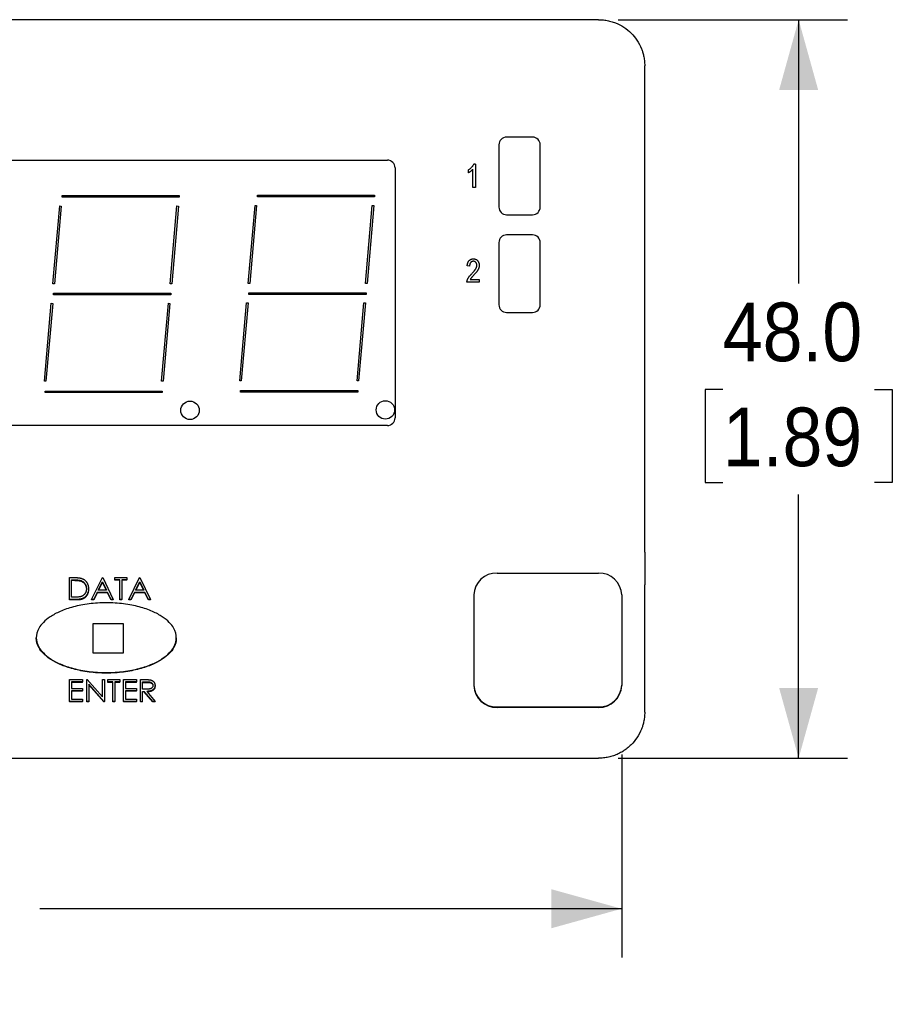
# Model space of a CAD drawing. Header units: millimetres. Extents: x 0 to 432, y 0 to 279.
# Tile 6 of 11: x 162 to 219, y 72 to 136. Entities that reach past the tile are written whole.
import ezdxf

# ---------------------------------------------------------------- set-up
doc = ezdxf.new("R2010")
doc.units = ezdxf.units.MM
doc.linetypes.add('SLD-Solid', pattern=[0])
doc.layers.add('DIMENSIONS', color=140, linetype='SLD-Solid', lineweight=25)
doc.styles.add('SLDTEXTSTYLE0', font='GOTHIC.TTF', dxfattribs={"width": 0.913})
doc.dimstyles.new('SLDDIMSTYLE0', dxfattribs={"dimtxt": 3.81, "dimasz": 4.572, "dimexe": 0, "dimexo": 0.0625, "dimgap": 0.9525, "dimtad": 0, "dimtih": 1, "dimtoh": 1, "dimdec": 1, "dimrnd": 1e-09, "dimzin": 12, "dimdsep": 46, "dimtxsty": 'SLDTEXTSTYLE0', "dimsah": 1, "dimcen": 0.09, "dimadec": 0, "dimazin": 3, "dimtfac": 1, "dimtdec": 3, "dimtofl": 0, "dimtmove": 0, "dimatfit": 3, "dimfxl": 0, "dimfrac": 2, "dimtolj": 1, "dimtzin": 12, "dimarcsym": 0})
doc.dimstyles.new('SLDDIMSTYLE1', dxfattribs={"dimtxt": 3.81, "dimasz": 4.572, "dimexe": 0, "dimexo": 0.0625, "dimgap": 0.9525, "dimtad": 0, "dimtih": 1, "dimtoh": 1, "dimdec": 1, "dimrnd": 1e-09, "dimzin": 4, "dimdsep": 46, "dimtxsty": 'SLDTEXTSTYLE0', "dimsah": 1, "dimcen": 0.09, "dimadec": 0, "dimazin": 1, "dimtfac": 1, "dimtdec": 3, "dimtofl": 0, "dimtmove": 0, "dimatfit": 3, "dimfxl": 0, "dimfrac": 2, "dimtolj": 1, "dimtzin": 12, "dimarcsym": 0})

# ---------------------------------------------------------------- blocks, each defined once
blk = doc.blocks.new('_D')
at = {"layer": 'DIMENSIONS'}
for p, q in [((106.96, 100.154), (106.96, 75.079)), ((201.46, 88.269), (201.46, 75.079)), ((106.96, 78.254), (144.781, 78.254)), ((149.284, 78.225), (148.123, 78.225)), ((148.123, 78.225), (148.123, 72.177)), ((159.137, 78.225), (160.297, 78.225)), ((160.297, 78.225), (160.297, 72.177)), ((201.46, 78.254), (163.639, 78.254)), ((148.123, 72.177), (149.284, 72.177)), ((160.297, 72.177), (159.137, 72.177))]:
    blk.add_line(p, q, dxfattribs=at)
for points in [[(106.96, 78.254), (111.532, 76.984), (111.532, 79.524)], [(201.46, 78.254), (196.888, 79.524), (196.888, 76.984)]]:
    blk.add_solid(points, dxfattribs=at)
at = {"layer": 'DIMENSIONS', "char_height": 3.81, "attachment_point": 1, "style": 'SLDTEXTSTYLE0'}
for s, insert in [('94.5', (149.284, 83.866)), ('3.72', (149.284, 77.043))]:
    blk.add_mtext(s, dxfattribs=dict(at, insert=insert))
blk = doc.blocks.new('_D_1')
at = {"layer": 'DIMENSIONS'}
for p, q in [((201.23, 136.039), (216.139, 136.039)), ((212.964, 136.039), (212.964, 118.89)), ((208.037, 112.01), (206.877, 112.01)), ((206.877, 112.01), (206.877, 105.961)), ((217.891, 112.01), (219.051, 112.01)), ((219.051, 112.01), (219.051, 105.961)), ((206.877, 105.961), (208.037, 105.961)), ((219.051, 105.961), (217.891, 105.961)), ((212.964, 88.039), (212.964, 105.187)), ((201.23, 88.039), (216.139, 88.039))]:
    blk.add_line(p, q, dxfattribs=at)
for points in [[(212.964, 136.039), (211.694, 131.467), (214.234, 131.467)], [(212.964, 88.039), (214.234, 92.611), (211.694, 92.611)]]:
    blk.add_solid(points, dxfattribs=at)
at = {"layer": 'DIMENSIONS', "char_height": 3.81, "attachment_point": 1, "style": 'SLDTEXTSTYLE0'}
for s, insert in [('48.0', (208.037, 117.65)), ('1.89', (208.037, 110.828))]:
    blk.add_mtext(s, dxfattribs=dict(at, insert=insert))

msp = doc.modelspace()

# ---------------------------------------------------------------- linework, layer by layer
for p, q in [((199.96, 136.039), (109.96, 136.039)), ((202.96, 101.424), (202.96, 133.039)), ((195.669, 128.403), (193.979, 128.403)), ((193.479, 127.903), (193.479, 123.863)), ((196.169, 123.863), (196.169, 127.903)), ((123.68, 126.911), (186.23, 126.911)), ((186.73, 126.411), (186.73, 110.161)), ((191.482, 126.268), (191.482, 126.093)), ((191.793, 125.138), (191.793, 126.327)), ((191.949, 126.658), (191.848, 126.658)), ((191.949, 126.658), (191.949, 125.138)), ((191.949, 125.138), (191.793, 125.138)), ((165.083, 124.504), (165.083, 124.604)), ((165.083, 124.604), (172.703, 124.604)), ((172.703, 124.504), (165.083, 124.504)), ((172.703, 124.604), (172.703, 124.504)), ((177.783, 124.532), (177.783, 124.632)), ((177.783, 124.632), (185.403, 124.632)), ((185.403, 124.532), (177.783, 124.532)), ((185.403, 124.632), (185.403, 124.532)), ((164.491, 118.871), (164.934, 123.932)), ((165.034, 123.923), (164.591, 118.862)), ((164.934, 123.932), (165.034, 123.923)), ((172.111, 118.874), (172.554, 123.934)), ((172.654, 123.926), (172.211, 118.865)), ((172.554, 123.934), (172.654, 123.926)), ((177.19, 118.9), (177.633, 123.96)), ((177.733, 123.952), (177.29, 118.891)), ((177.633, 123.96), (177.733, 123.952)), ((184.81, 118.902), (185.253, 123.963)), ((185.353, 123.954), (184.91, 118.893)), ((185.253, 123.963), (185.353, 123.954)), ((193.979, 123.363), (195.669, 123.363)), ((195.669, 122.053), (193.979, 122.053)), ((193.479, 121.553), (193.479, 117.513)), ((196.169, 117.513), (196.169, 121.553)), ((191.577, 120.025), (191.422, 120.044)), ((191.616, 119.148), (192.201, 119.148)), ((192.201, 119.148), (192.201, 118.973)), ((164.591, 118.862), (164.491, 118.871)), ((172.211, 118.865), (172.111, 118.874)), ((177.29, 118.891), (177.19, 118.9)), ((184.91, 118.893), (184.81, 118.902)), ((192.201, 118.973), (191.402, 118.973)), ((164.533, 118.154), (164.533, 118.254)), ((164.533, 118.254), (172.153, 118.254)), ((172.153, 118.154), (164.533, 118.154)), ((172.153, 118.254), (172.153, 118.154)), ((177.233, 118.182), (177.233, 118.282)), ((177.233, 118.282), (184.853, 118.282)), ((184.853, 118.182), (177.233, 118.182)), ((184.853, 118.282), (184.853, 118.182)), ((163.938, 112.545), (164.381, 117.606)), ((164.48, 117.597), (164.038, 112.536)), ((164.381, 117.606), (164.48, 117.597)), ((171.558, 112.548), (172.001, 117.608)), ((172.1, 117.6), (171.658, 112.539)), ((172.001, 117.608), (172.1, 117.6)), ((176.637, 112.574), (177.08, 117.634)), ((177.179, 117.626), (176.737, 112.565)), ((177.08, 117.634), (177.179, 117.626)), ((184.257, 112.576), (184.7, 117.637)), ((184.799, 117.628), (184.357, 112.568)), ((184.7, 117.637), (184.799, 117.628)), ((193.979, 117.013), (195.669, 117.013)), ((164.038, 112.536), (163.938, 112.545)), ((171.658, 112.539), (171.558, 112.548)), ((176.737, 112.565), (176.637, 112.574)), ((184.357, 112.568), (184.257, 112.576)), ((163.983, 111.804), (163.983, 111.904)), ((163.983, 111.904), (171.603, 111.904)), ((171.603, 111.804), (163.983, 111.804)), ((171.603, 111.904), (171.603, 111.804)), ((176.683, 111.832), (176.683, 111.932)), ((176.683, 111.932), (184.303, 111.932)), ((184.303, 111.832), (176.683, 111.832)), ((184.303, 111.932), (184.303, 111.832)), ((186.23, 109.661), (123.68, 109.661)), ((193.36, 100.069), (199.96, 100.069)), ((165.572, 98.36), (165.572, 99.778)), ((165.572, 99.778), (165.875, 99.778)), ((165.707, 99.633), (165.812, 99.633)), ((165.707, 98.505), (165.707, 99.633)), ((165.707, 99.6), (165.812, 99.6)), ((166.273, 99.593), (166.273, 99.56)), ((166.995, 98.36), (167.707, 99.778)), ((167.443, 98.96), (167.715, 99.502)), ((167.46, 98.96), (167.715, 99.469)), ((167.707, 99.778), (167.726, 99.778)), ((167.715, 99.502), (167.979, 98.96)), ((167.715, 99.502), (167.715, 99.469)), ((167.715, 99.469), (167.963, 98.96)), ((167.726, 99.778), (168.418, 98.36)), ((168.515, 99.633), (168.515, 99.778)), ((168.515, 99.778), (169.303, 99.778)), ((168.841, 99.633), (168.515, 99.633)), ((168.515, 99.6), (168.515, 99.633)), ((168.841, 99.6), (168.515, 99.6)), ((168.841, 98.36), (168.841, 99.633)), ((169.303, 99.633), (168.976, 99.633)), ((168.976, 99.633), (168.976, 98.36)), ((169.303, 99.6), (168.976, 99.6)), ((169.303, 99.778), (169.303, 99.633)), ((169.303, 99.6), (169.303, 99.633)), ((169.418, 98.36), (170.13, 99.778)), ((169.866, 98.96), (170.138, 99.502)), ((169.883, 98.96), (170.138, 99.469)), ((170.13, 99.778), (170.149, 99.778)), ((170.138, 99.502), (170.402, 98.96)), ((170.138, 99.502), (170.138, 99.469)), ((170.138, 99.469), (170.387, 98.96)), ((170.149, 99.778), (170.841, 98.36)), ((202.96, 91.721), (202.96, 99.308)), ((166.803, 99.019), (166.803, 99.051)), ((167.37, 98.814), (167.142, 98.36)), ((167.37, 98.782), (167.142, 98.327)), ((168.05, 98.814), (167.37, 98.814)), ((167.37, 98.782), (167.37, 98.814)), ((168.05, 98.782), (167.37, 98.782)), ((167.979, 98.96), (167.443, 98.96)), ((168.272, 98.36), (168.05, 98.814)), ((168.05, 98.782), (168.05, 98.814)), ((168.272, 98.327), (168.05, 98.782)), ((169.793, 98.814), (169.565, 98.36)), ((169.793, 98.782), (169.565, 98.327)), ((170.473, 98.814), (169.793, 98.814)), ((169.793, 98.782), (169.793, 98.814)), ((170.473, 98.782), (169.793, 98.782)), ((170.402, 98.96), (169.866, 98.96)), ((170.695, 98.36), (170.473, 98.814)), ((170.473, 98.782), (170.473, 98.814)), ((170.695, 98.327), (170.473, 98.782)), ((191.86, 98.651), (191.86, 92.789)), ((201.46, 98.651), (201.46, 92.789)), ((166.037, 98.36), (165.572, 98.36)), ((165.572, 98.327), (165.572, 98.36)), ((166.037, 98.327), (165.572, 98.327)), ((165.879, 98.505), (165.707, 98.505)), ((166.995, 98.327), (166.995, 98.36)), ((167.142, 98.36), (166.995, 98.36)), ((167.142, 98.327), (166.995, 98.327)), ((167.142, 98.327), (167.142, 98.36)), ((168.418, 98.36), (168.272, 98.36)), ((168.272, 98.327), (168.272, 98.36)), ((168.418, 98.327), (168.272, 98.327)), ((168.418, 98.327), (168.418, 98.36)), ((168.976, 98.36), (168.841, 98.36)), ((168.841, 98.327), (168.841, 98.36)), ((168.976, 98.327), (168.841, 98.327)), ((168.976, 98.327), (168.976, 98.36)), ((169.565, 98.36), (169.418, 98.36)), ((169.418, 98.327), (169.418, 98.36)), ((169.565, 98.327), (169.418, 98.327)), ((169.565, 98.327), (169.565, 98.36)), ((170.841, 98.36), (170.695, 98.36)), ((170.695, 98.327), (170.695, 98.36)), ((170.841, 98.327), (170.695, 98.327)), ((170.841, 98.327), (170.841, 98.36)), ((167.084, 96.773), (167.084, 94.882)), ((169.084, 96.773), (167.084, 96.773)), ((169.084, 94.882), (169.084, 96.773)), ((163.413, 95.839), (163.413, 95.872)), ((172.513, 95.872), (172.513, 95.839)), ((167.084, 94.882), (169.084, 94.882)), ((165.572, 93.147), (166.418, 93.147)), ((165.572, 91.729), (165.572, 93.147)), ((166.418, 93.002), (165.706, 93.002)), ((165.706, 93.002), (165.706, 92.566)), ((166.418, 92.969), (165.706, 92.969)), ((166.418, 93.147), (166.418, 93.002)), ((166.418, 92.969), (166.418, 93.002)), ((166.687, 91.729), (166.687, 93.147)), ((166.687, 93.147), (166.715, 93.147)), ((166.715, 93.147), (167.706, 92.031)), ((167.81, 91.729), (166.822, 92.843)), ((166.822, 92.843), (166.822, 91.729)), ((167.81, 91.697), (166.822, 92.81)), ((167.706, 92.031), (167.706, 93.147)), ((167.706, 93.147), (167.841, 93.147)), ((167.841, 93.147), (167.841, 91.729)), ((168.052, 93.002), (168.052, 93.147)), ((168.052, 93.147), (168.841, 93.147)), ((168.379, 93.002), (168.052, 93.002)), ((168.052, 92.969), (168.052, 93.002)), ((168.379, 92.969), (168.052, 92.969)), ((168.379, 91.729), (168.379, 93.002)), ((168.841, 93.002), (168.514, 93.002)), ((168.514, 93.002), (168.514, 91.729)), ((168.841, 92.969), (168.514, 92.969)), ((168.841, 93.147), (168.841, 93.002)), ((168.841, 92.969), (168.841, 93.002)), ((169.072, 93.147), (169.918, 93.147)), ((169.072, 91.729), (169.072, 93.147)), ((169.918, 93.002), (169.206, 93.002)), ((169.206, 93.002), (169.206, 92.566)), ((169.918, 92.969), (169.206, 92.969)), ((169.918, 93.147), (169.918, 93.002)), ((169.918, 92.969), (169.918, 93.002)), ((170.187, 91.729), (170.187, 93.147)), ((170.187, 93.147), (170.487, 93.147)), ((170.322, 93.002), (170.603, 93.002)), ((170.322, 92.529), (170.322, 93.002)), ((170.322, 92.969), (170.603, 92.969)), ((165.706, 92.566), (166.418, 92.566)), ((166.418, 92.42), (165.706, 92.42)), ((165.706, 92.42), (165.706, 91.875)), ((166.418, 92.388), (165.706, 92.388)), ((166.418, 92.566), (166.418, 92.42)), ((166.418, 92.388), (166.418, 92.42)), ((169.206, 92.566), (169.918, 92.566)), ((169.918, 92.42), (169.206, 92.42)), ((169.206, 92.42), (169.206, 91.875)), ((169.918, 92.388), (169.206, 92.388)), ((169.918, 92.566), (169.918, 92.42)), ((169.918, 92.388), (169.918, 92.42)), ((170.596, 92.527), (170.322, 92.529)), ((170.322, 92.384), (170.431, 92.384)), ((170.322, 91.729), (170.322, 92.384)), ((170.431, 92.351), (170.322, 92.351)), ((170.431, 92.351), (170.431, 92.384)), ((170.982, 91.729), (170.431, 92.384)), ((170.982, 91.697), (170.431, 92.351)), ((170.597, 92.384), (171.148, 91.729)), ((171.129, 92.736), (171.129, 92.768)), ((191.86, 92.789), (191.86, 92.756)), ((201.46, 92.789), (201.46, 92.756)), ((165.572, 91.729), (165.572, 91.697)), ((166.418, 91.729), (165.572, 91.729)), ((166.418, 91.697), (165.572, 91.697)), ((165.706, 91.875), (166.418, 91.875)), ((166.418, 91.875), (166.418, 91.729)), ((166.418, 91.697), (166.418, 91.729)), ((166.822, 91.729), (166.687, 91.729)), ((166.687, 91.697), (166.687, 91.729)), ((166.822, 91.697), (166.687, 91.697)), ((166.822, 91.729), (166.822, 91.697)), ((167.841, 91.729), (167.81, 91.729)), ((167.81, 91.697), (167.81, 91.729)), ((167.841, 91.697), (167.81, 91.697)), ((167.841, 91.697), (167.841, 91.729)), ((168.379, 91.697), (168.379, 91.729)), ((168.514, 91.729), (168.379, 91.729)), ((168.514, 91.697), (168.379, 91.697)), ((168.514, 91.697), (168.514, 91.729)), ((169.918, 91.729), (169.072, 91.729)), ((169.072, 91.729), (169.072, 91.697)), ((169.918, 91.697), (169.072, 91.697)), ((169.206, 91.875), (169.918, 91.875)), ((169.918, 91.875), (169.918, 91.729)), ((169.918, 91.697), (169.918, 91.729)), ((170.187, 91.729), (170.322, 91.729)), ((170.187, 91.729), (170.187, 91.697)), ((170.322, 91.697), (170.187, 91.697)), ((170.322, 91.697), (170.322, 91.729)), ((170.982, 91.697), (170.982, 91.729)), ((171.148, 91.729), (170.982, 91.729)), ((171.148, 91.697), (170.982, 91.697)), ((171.148, 91.697), (171.148, 91.729)), ((202.96, 91.039), (202.96, 91.721)), ((193.36, 91.371), (199.96, 91.371)), ((199.96, 91.338), (193.36, 91.338)), ((109.96, 88.039), (199.96, 88.039))]:
    msp.add_line(p, q)
for centre in [(173.403, 110.648), (186.102, 110.676)]:
    msp.add_circle(centre, 0.6)
for centre, radius, start, end in [((193.979, 127.903), 0.5, 90, 180), ((195.669, 127.903), 0.5, 0, 90), ((186.23, 126.411), 0.5, 0, 90), ((193.979, 123.863), 0.5, 180, 270), ((195.669, 123.863), 0.5, 270, 0), ((193.979, 121.553), 0.5, 90, 180), ((195.669, 121.553), 0.5, 0, 90), ((193.979, 117.513), 0.5, 180, 270), ((195.669, 117.513), 0.5, 270, 0), ((186.23, 110.161), 0.5, 270, 0), ((193.32, 98.609), 1.461, 88.44087, 178.351), ((200, 98.609), 1.461, 1.649, 91.55913), ((193.32, 92.831), 1.461, 181.649, 271.55913), ((193.32, 92.798), 1.461, 181.649, 271.55913), ((200, 92.831), 1.461, 268.44087, 358.351), ((200, 92.798), 1.461, 268.44087, 358.351)]:
    msp.add_arc(centre, radius, start, end)
for points, knots in [([(199.96, 136.039), (200.013, 136.038), (200.12, 136.036), (200.28, 136.023), (200.44, 136.001), (200.599, 135.971), (200.756, 135.933), (200.912, 135.885), (201.205, 135.778), (201.624, 135.56), (202.093, 135.177), (202.484, 134.698), (202.705, 134.275), (202.829, 133.928), (202.896, 133.677), (202.949, 133.375), (202.956, 133.156), (202.96, 133.039)], [0, 0, 0, 0, 0.030786, 0.061719, 0.092837, 0.124178, 0.15578, 0.187679, 0.219911, 0.340314, 0.470865, 0.596479, 0.740249, 0.78865, 0.848075, 0.918525, 1, 1, 1, 1]), ([(191.848, 126.658), (191.841, 126.64), (191.825, 126.605), (191.793, 126.553), (191.754, 126.5), (191.709, 126.448), (191.659, 126.397), (191.603, 126.35), (191.544, 126.306), (191.503, 126.281), (191.482, 126.268)], [0, 0, 0, 0, 0.103682, 0.214657, 0.334789, 0.463809, 0.597199, 0.73059, 0.864716, 1, 1, 1, 1]), ([(191.482, 126.093), (191.495, 126.099), (191.522, 126.112), (191.563, 126.136), (191.605, 126.163), (191.649, 126.194), (191.691, 126.227), (191.729, 126.26), (191.764, 126.293), (191.784, 126.316), (191.793, 126.327)], [0, 0, 0, 0, 0.110724, 0.230671, 0.359843, 0.498965, 0.638373, 0.768772, 0.888431, 1, 1, 1, 1]), ([(191.422, 120.044), (191.423, 120.063), (191.426, 120.098), (191.435, 120.148), (191.446, 120.196), (191.459, 120.239), (191.476, 120.28), (191.495, 120.317), (191.518, 120.35), (191.543, 120.38), (191.57, 120.407), (191.6, 120.43), (191.632, 120.449), (191.665, 120.465), (191.701, 120.477), (191.739, 120.486), (191.78, 120.491), (191.807, 120.492), (191.821, 120.492)], [0, 0, 0, 0, 0.08101, 0.157162, 0.229319, 0.2972, 0.36195, 0.423721, 0.483122, 0.540982, 0.597661, 0.653181, 0.707852, 0.763548, 0.819537, 0.87764, 0.937454, 1, 1, 1, 1]), ([(191.815, 120.337), (191.807, 120.336), (191.79, 120.336), (191.766, 120.332), (191.742, 120.326), (191.72, 120.317), (191.699, 120.305), (191.68, 120.291), (191.661, 120.275), (191.644, 120.256), (191.628, 120.235), (191.614, 120.212), (191.603, 120.186), (191.594, 120.158), (191.586, 120.128), (191.581, 120.095), (191.578, 120.061), (191.578, 120.037), (191.577, 120.025)], [0, 0, 0, 0, 0.058049, 0.113315, 0.167562, 0.221142, 0.275517, 0.329522, 0.385758, 0.443893, 0.503677, 0.564645, 0.628005, 0.695019, 0.764665, 0.83877, 0.91714, 1, 1, 1, 1]), ([(192.045, 120.075), (192.045, 120.085), (192.045, 120.103), (192.041, 120.13), (192.036, 120.156), (192.029, 120.18), (192.02, 120.203), (192.008, 120.225), (191.994, 120.245), (191.979, 120.264), (191.962, 120.281), (191.944, 120.296), (191.925, 120.308), (191.905, 120.319), (191.884, 120.327), (191.862, 120.333), (191.839, 120.336), (191.823, 120.336), (191.815, 120.337)], [0, 0, 0, 0, 0.07278, 0.142148, 0.209183, 0.274292, 0.337769, 0.400757, 0.462801, 0.525595, 0.58754, 0.647529, 0.706323, 0.7637, 0.821374, 0.879619, 0.93891, 1, 1, 1, 1]), ([(191.821, 120.492), (191.836, 120.492), (191.866, 120.491), (191.908, 120.485), (191.949, 120.475), (191.986, 120.461), (192.02, 120.443), (192.051, 120.421), (192.08, 120.394), (192.105, 120.364), (192.128, 120.332), (192.147, 120.298), (192.164, 120.263), (192.177, 120.227), (192.188, 120.19), (192.195, 120.151), (192.2, 120.112), (192.201, 120.086), (192.201, 120.072)], [0, 0, 0, 0, 0.071329, 0.138888, 0.203488, 0.265389, 0.326147, 0.38585, 0.446421, 0.508506, 0.570717, 0.631986, 0.692943, 0.753165, 0.813397, 0.874732, 0.936834, 1, 1, 1, 1]), ([(191.71, 119.53), (191.726, 119.547), (191.758, 119.58), (191.803, 119.629), (191.844, 119.674), (191.88, 119.717), (191.912, 119.757), (191.939, 119.793), (191.962, 119.827), (191.986, 119.867), (192.009, 119.914), (192.029, 119.969), (192.043, 120.023), (192.044, 120.058), (192.045, 120.075)], [0, 0, 0, 0, 0.10938, 0.210603, 0.304015, 0.389049, 0.466366, 0.53603, 0.597986, 0.652147, 0.749352, 0.838827, 0.921744, 1, 1, 1, 1]), ([(192.201, 120.072), (192.201, 120.06), (192.2, 120.036), (192.197, 120), (192.191, 119.965), (192.183, 119.93), (192.172, 119.895), (192.16, 119.861), (192.145, 119.827), (192.127, 119.793), (192.106, 119.758), (192.081, 119.72), (192.053, 119.68), (192.02, 119.638), (191.983, 119.592), (191.942, 119.543), (191.897, 119.492), (191.865, 119.458), (191.848, 119.44)], [0, 0, 0, 0, 0.048783, 0.096931, 0.145092, 0.193398, 0.242257, 0.291123, 0.340835, 0.391595, 0.445772, 0.506113, 0.572506, 0.644951, 0.72423, 0.809688, 0.901692, 1, 1, 1, 1]), ([(191.402, 118.973), (191.402, 118.982), (191.402, 119.001), (191.405, 119.029), (191.41, 119.058), (191.416, 119.088), (191.425, 119.118), (191.437, 119.15), (191.45, 119.182), (191.466, 119.215), (191.484, 119.25), (191.506, 119.285), (191.532, 119.322), (191.56, 119.361), (191.593, 119.401), (191.629, 119.443), (191.668, 119.486), (191.695, 119.515), (191.71, 119.53)], [0, 0, 0, 0, 0.042012, 0.085117, 0.130084, 0.176966, 0.226145, 0.27723, 0.330801, 0.38655, 0.445857, 0.509982, 0.578857, 0.653261, 0.731918, 0.816011, 0.905246, 1, 1, 1, 1]), ([(191.848, 119.44), (191.838, 119.428), (191.818, 119.407), (191.789, 119.376), (191.764, 119.348), (191.741, 119.324), (191.721, 119.301), (191.704, 119.281), (191.69, 119.265), (191.67, 119.238), (191.643, 119.201), (191.625, 119.165), (191.616, 119.148)], [0, 0, 0, 0, 0.12275, 0.234584, 0.336061, 0.42658, 0.506809, 0.575546, 0.634577, 0.682157, 0.846189, 1, 1, 1, 1]), ([(165.812, 99.633), (165.838, 99.633), (165.888, 99.632), (165.96, 99.63), (166.026, 99.627), (166.086, 99.623), (166.141, 99.618), (166.19, 99.611), (166.234, 99.603), (166.261, 99.596), (166.273, 99.593)], [0, 0, 0, 0, 0.167024, 0.32181, 0.464407, 0.594889, 0.713417, 0.820715, 0.915681, 1, 1, 1, 1]), ([(165.812, 99.6), (165.838, 99.6), (165.888, 99.6), (165.96, 99.598), (166.026, 99.595), (166.086, 99.591), (166.141, 99.585), (166.19, 99.578), (166.234, 99.571), (166.261, 99.564), (166.273, 99.56)], [0, 0, 0, 0, 0.167024, 0.32181, 0.464407, 0.594889, 0.713417, 0.820715, 0.915681, 1, 1, 1, 1]), ([(165.875, 99.778), (165.901, 99.778), (165.952, 99.778), (166.026, 99.775), (166.094, 99.772), (166.156, 99.766), (166.213, 99.759), (166.264, 99.75), (166.31, 99.74), (166.338, 99.731), (166.351, 99.727)], [0, 0, 0, 0, 0.1642892, 0.3174059, 0.4588436, 0.5893665, 0.7078313, 0.81577, 0.9128799, 1, 1, 1, 1]), ([(166.273, 99.593), (166.288, 99.588), (166.318, 99.579), (166.361, 99.562), (166.402, 99.541), (166.44, 99.518), (166.474, 99.492), (166.507, 99.463), (166.537, 99.431), (166.564, 99.397), (166.589, 99.36), (166.61, 99.321), (166.628, 99.281), (166.643, 99.239), (166.654, 99.194), (166.662, 99.148), (166.668, 99.101), (166.668, 99.068), (166.668, 99.051)], [0, 0, 0, 0, 0.063993, 0.12592, 0.186874, 0.246558, 0.305884, 0.365135, 0.425, 0.485666, 0.546916, 0.608206, 0.669976, 0.732826, 0.796774, 0.862187, 0.929849, 1, 1, 1, 1]), ([(166.273, 99.56), (166.288, 99.556), (166.318, 99.546), (166.361, 99.529), (166.402, 99.508), (166.44, 99.485), (166.474, 99.459), (166.507, 99.43), (166.537, 99.399), (166.564, 99.364), (166.589, 99.328), (166.61, 99.289), (166.628, 99.248), (166.643, 99.206), (166.654, 99.162), (166.662, 99.116), (166.668, 99.068), (166.668, 99.035), (166.668, 99.019)], [0, 0, 0, 0, 0.063993, 0.12592, 0.186874, 0.246558, 0.305884, 0.365135, 0.425, 0.485666, 0.546916, 0.608206, 0.669976, 0.732826, 0.796774, 0.862187, 0.929849, 1, 1, 1, 1]), ([(166.351, 99.727), (166.368, 99.721), (166.403, 99.708), (166.452, 99.685), (166.498, 99.659), (166.541, 99.629), (166.581, 99.596), (166.618, 99.559), (166.653, 99.52), (166.684, 99.477), (166.712, 99.431), (166.737, 99.383), (166.757, 99.333), (166.774, 99.281), (166.787, 99.226), (166.796, 99.17), (166.802, 99.111), (166.803, 99.071), (166.803, 99.051)], [0, 0, 0, 0, 0.061545, 0.121694, 0.181155, 0.239875, 0.298702, 0.357647, 0.417605, 0.478494, 0.540407, 0.602345, 0.665004, 0.728559, 0.793651, 0.860534, 0.929236, 1, 1, 1, 1]), ([(166.803, 99.051), (166.803, 99.034), (166.802, 98.999), (166.797, 98.948), (166.791, 98.899), (166.78, 98.851), (166.767, 98.805), (166.75, 98.76), (166.731, 98.717), (166.709, 98.676), (166.684, 98.637), (166.658, 98.6), (166.63, 98.566), (166.6, 98.535), (166.568, 98.507), (166.534, 98.48), (166.499, 98.457), (166.462, 98.436), (166.421, 98.418), (166.378, 98.402), (166.33, 98.389), (166.279, 98.379), (166.224, 98.37), (166.165, 98.364), (166.102, 98.36), (166.059, 98.36), (166.037, 98.36)], [0, 0, 0, 0, 0.046081, 0.090807, 0.134295, 0.177024, 0.218823, 0.260244, 0.30108, 0.341614, 0.381583, 0.42012, 0.458075, 0.494738, 0.531195, 0.566934, 0.602713, 0.638327, 0.674853, 0.713467, 0.754442, 0.797815, 0.843989, 0.893072, 0.944963, 1, 1, 1, 1]), ([(166.803, 99.019), (166.803, 99.001), (166.802, 98.966), (166.797, 98.916), (166.791, 98.866), (166.78, 98.819), (166.767, 98.772), (166.75, 98.728), (166.731, 98.685), (166.709, 98.643), (166.684, 98.605), (166.658, 98.568), (166.63, 98.534), (166.6, 98.503), (166.568, 98.474), (166.534, 98.448), (166.499, 98.425), (166.462, 98.404), (166.421, 98.385), (166.378, 98.37), (166.33, 98.357), (166.279, 98.346), (166.224, 98.337), (166.165, 98.332), (166.102, 98.328), (166.059, 98.327), (166.037, 98.327)], [0, 0, 0, 0, 0.046081, 0.090807, 0.134295, 0.177024, 0.218823, 0.260244, 0.30108, 0.341614, 0.381583, 0.42012, 0.458075, 0.494738, 0.531195, 0.566934, 0.602713, 0.638327, 0.674853, 0.713467, 0.754442, 0.797815, 0.843989, 0.893072, 0.944963, 1, 1, 1, 1]), ([(166.668, 99.051), (166.668, 99.036), (166.668, 99.005), (166.663, 98.959), (166.655, 98.916), (166.645, 98.874), (166.632, 98.834), (166.615, 98.796), (166.595, 98.76), (166.573, 98.726), (166.547, 98.694), (166.52, 98.664), (166.49, 98.637), (166.458, 98.613), (166.424, 98.591), (166.388, 98.571), (166.349, 98.555), (166.322, 98.546), (166.308, 98.541)], [0, 0, 0, 0, 0.071536, 0.140328, 0.207105, 0.272194, 0.335537, 0.397697, 0.459149, 0.520469, 0.581118, 0.64032, 0.699421, 0.758217, 0.816875, 0.876662, 0.937585, 1, 1, 1, 1]), ([(172.513, 95.872), (172.513, 96.061), (172.467, 96.275), (172.195, 96.74), (171.967, 96.991), (171.421, 97.354), (171.205, 97.472), (170.704, 97.691), (170.419, 97.79), (169.789, 97.958), (169.445, 98.025), (168.721, 98.117), (168.342, 98.141), (167.584, 98.141), (167.205, 98.117), (166.481, 98.025), (166.137, 97.958), (165.507, 97.79), (165.222, 97.691), (164.721, 97.472), (164.505, 97.354), (163.959, 96.991), (163.731, 96.74), (163.459, 96.275), (163.413, 96.061), (163.413, 95.872)], [0, 0, 0, 0, 0.125, 0.125, 0.25, 0.25, 0.3125, 0.3125, 0.375, 0.375, 0.4375, 0.4375, 0.5, 0.5, 0.5625, 0.5625, 0.625, 0.625, 0.6875, 0.6875, 0.75, 0.75, 0.875, 0.875, 1, 1, 1, 1]), ([(166.308, 98.541), (166.297, 98.538), (166.273, 98.532), (166.234, 98.525), (166.19, 98.519), (166.139, 98.514), (166.082, 98.51), (166.02, 98.507), (165.951, 98.506), (165.904, 98.505), (165.879, 98.505)], [0, 0, 0, 0, 0.078677, 0.170258, 0.274976, 0.393254, 0.524451, 0.669372, 0.828099, 1, 1, 1, 1]), ([(163.413, 95.872), (163.413, 95.683), (163.459, 95.469), (163.731, 95.004), (163.959, 94.752), (164.505, 94.389), (164.721, 94.271), (165.222, 94.053), (165.507, 93.953), (166.137, 93.786), (166.481, 93.718), (167.205, 93.627), (167.584, 93.603), (168.342, 93.603), (168.721, 93.627), (169.445, 93.718), (169.789, 93.786), (170.419, 93.953), (170.704, 94.053), (171.205, 94.271), (171.421, 94.389), (171.967, 94.752), (172.195, 95.004), (172.467, 95.469), (172.513, 95.683), (172.513, 95.872)], [0, 0, 0, 0, 0.125, 0.125, 0.25, 0.25, 0.3125, 0.3125, 0.375, 0.375, 0.4375, 0.4375, 0.5, 0.5, 0.5625, 0.5625, 0.625, 0.625, 0.6875, 0.6875, 0.75, 0.75, 0.875, 0.875, 1, 1, 1, 1]), ([(172.513, 95.839), (172.513, 95.65), (172.467, 95.436), (172.195, 94.971), (171.967, 94.72), (171.421, 94.357), (171.205, 94.239), (170.704, 94.021), (170.419, 93.921), (169.789, 93.753), (169.445, 93.686), (168.721, 93.594), (168.342, 93.57), (167.584, 93.57), (167.205, 93.594), (166.481, 93.686), (166.137, 93.753), (165.507, 93.921), (165.222, 94.021), (164.721, 94.239), (164.505, 94.357), (163.959, 94.72), (163.731, 94.971), (163.459, 95.436), (163.413, 95.65), (163.413, 95.839)], [0, 0, 0, 0, 0.125, 0.125, 0.25, 0.25, 0.3125, 0.3125, 0.375, 0.375, 0.4375, 0.4375, 0.5, 0.5, 0.5625, 0.5625, 0.625, 0.625, 0.6875, 0.6875, 0.75, 0.75, 0.875, 0.875, 1, 1, 1, 1]), ([(170.487, 93.147), (170.507, 93.147), (170.546, 93.147), (170.601, 93.147), (170.651, 93.145), (170.696, 93.143), (170.736, 93.14), (170.771, 93.137), (170.801, 93.133), (170.819, 93.13), (170.827, 93.128)], [0, 0, 0, 0, 0.176258, 0.338434, 0.484822, 0.617158, 0.734698, 0.837385, 0.926372, 1, 1, 1, 1]), ([(170.603, 93.002), (170.616, 93.002), (170.641, 93.002), (170.678, 93.001), (170.712, 92.999), (170.742, 92.996), (170.77, 92.993), (170.795, 92.989), (170.817, 92.983), (170.843, 92.976), (170.871, 92.964), (170.901, 92.945), (170.929, 92.923), (170.952, 92.896), (170.971, 92.867), (170.985, 92.836), (170.993, 92.802), (170.994, 92.78), (170.995, 92.768)], [0, 0, 0, 0, 0.074914, 0.144717, 0.208889, 0.268066, 0.321121, 0.369353, 0.412348, 0.450692, 0.520831, 0.589035, 0.657087, 0.726936, 0.795981, 0.863635, 0.931186, 1, 1, 1, 1]), ([(170.603, 92.969), (170.616, 92.969), (170.641, 92.969), (170.678, 92.968), (170.712, 92.966), (170.742, 92.963), (170.77, 92.96), (170.795, 92.956), (170.817, 92.951), (170.843, 92.943), (170.871, 92.931), (170.901, 92.913), (170.929, 92.89), (170.952, 92.863), (170.971, 92.834), (170.985, 92.803), (170.993, 92.77), (170.994, 92.747), (170.995, 92.736)], [0, 0, 0, 0, 0.074914, 0.144717, 0.208889, 0.268066, 0.321121, 0.369353, 0.412348, 0.450692, 0.520831, 0.589035, 0.657087, 0.726936, 0.795981, 0.863635, 0.931186, 1, 1, 1, 1]), ([(170.827, 93.128), (170.838, 93.126), (170.86, 93.121), (170.891, 93.11), (170.921, 93.097), (170.949, 93.083), (170.975, 93.066), (171, 93.047), (171.024, 93.026), (171.045, 93.003), (171.065, 92.979), (171.082, 92.953), (171.097, 92.925), (171.109, 92.897), (171.118, 92.866), (171.125, 92.835), (171.129, 92.802), (171.129, 92.78), (171.129, 92.768)], [0, 0, 0, 0, 0.064217, 0.127064, 0.188745, 0.249132, 0.309453, 0.369827, 0.43065, 0.492352, 0.554072, 0.61569, 0.676798, 0.738439, 0.801317, 0.865185, 0.931641, 1, 1, 1, 1]), ([(170.995, 92.768), (170.994, 92.757), (170.993, 92.734), (170.985, 92.7), (170.971, 92.668), (170.952, 92.638), (170.929, 92.611), (170.901, 92.587), (170.868, 92.568), (170.838, 92.555), (170.811, 92.547), (170.788, 92.542), (170.762, 92.537), (170.734, 92.534), (170.703, 92.531), (170.67, 92.529), (170.634, 92.527), (170.609, 92.527), (170.596, 92.527)], [0, 0, 0, 0, 0.069051, 0.136825, 0.203678, 0.272717, 0.341538, 0.410538, 0.481222, 0.554898, 0.594914, 0.639318, 0.687745, 0.740876, 0.798815, 0.861087, 0.928332, 1, 1, 1, 1]), ([(171.129, 92.768), (171.129, 92.749), (171.127, 92.712), (171.116, 92.659), (171.097, 92.609), (171.071, 92.563), (171.038, 92.521), (170.999, 92.484), (170.953, 92.454), (170.91, 92.432), (170.872, 92.419), (170.84, 92.409), (170.806, 92.402), (170.769, 92.395), (170.73, 92.39), (170.688, 92.387), (170.644, 92.384), (170.613, 92.384), (170.597, 92.384)], [0, 0, 0, 0, 0.07878, 0.153721, 0.226714, 0.299191, 0.37119, 0.443006, 0.516689, 0.593217, 0.633873, 0.676989, 0.7229, 0.771959, 0.824211, 0.879379, 0.937948, 1, 1, 1, 1]), ([(171.129, 92.736), (171.129, 92.717), (171.127, 92.68), (171.116, 92.626), (171.097, 92.576), (171.071, 92.53), (171.038, 92.488), (170.999, 92.452), (170.953, 92.421), (170.91, 92.4), (170.872, 92.386), (170.84, 92.377), (170.806, 92.369), (170.769, 92.363), (170.73, 92.358), (170.688, 92.354), (170.644, 92.352), (170.613, 92.351), (170.597, 92.351)], [0, 0, 0, 0, 0.07878, 0.153721, 0.226714, 0.299191, 0.37119, 0.443006, 0.516689, 0.593217, 0.633873, 0.676989, 0.7229, 0.771959, 0.824211, 0.879379, 0.937948, 1, 1, 1, 1]), ([(202.96, 91.039), (202.959, 90.978), (202.957, 90.86), (202.941, 90.69), (202.919, 90.533), (202.89, 90.389), (202.857, 90.257), (202.823, 90.138), (202.787, 90.032), (202.686, 89.765), (202.48, 89.372), (202.144, 88.964), (201.824, 88.679), (201.539, 88.48), (201.238, 88.317), (200.925, 88.191), (200.605, 88.103), (200.283, 88.049), (200.067, 88.042), (199.96, 88.039)], [0, 0, 0, 0, 0.039165, 0.075813, 0.109945, 0.141562, 0.170661, 0.197245, 0.221312, 0.242863, 0.380431, 0.503897, 0.57858, 0.651934, 0.723993, 0.794792, 0.864367, 0.932756, 1, 1, 1, 1])]:
    msp.add_open_spline(points, degree=3, knots=knots)
msp.add_open_spline([(202.96, 101.424), (202.96, 100.704), (202.96, 99.989), (202.96, 99.308)], degree=3)

# ---------------------------------------------------------------- dimensions: what is measured, and where the dimension line sits
at = {"layer": 'DIMENSIONS'}
dim = msp.add_linear_dim(base=(212.964, 88.039), p1=(199.96, 136.039), p2=(199.96, 88.039), angle=90, dimstyle='SLDDIMSTYLE1', dxfattribs=at)
dim.commit()
dim.dimension.update_dxf_attribs({"geometry": '_D_1', "text_midpoint": (212.964, 112.039), "dimtype": 160})
dim = msp.add_linear_dim(base=(201.46, 78.254), p1=(106.96, 101.424), p2=(201.46, 89.539), dimstyle='SLDDIMSTYLE0', dxfattribs=at)
dim.commit()
dim.dimension.update_dxf_attribs({"geometry": '_D', "text_midpoint": (154.21, 78.254), "dimtype": 160})

doc.saveas('drawing.dxf')
